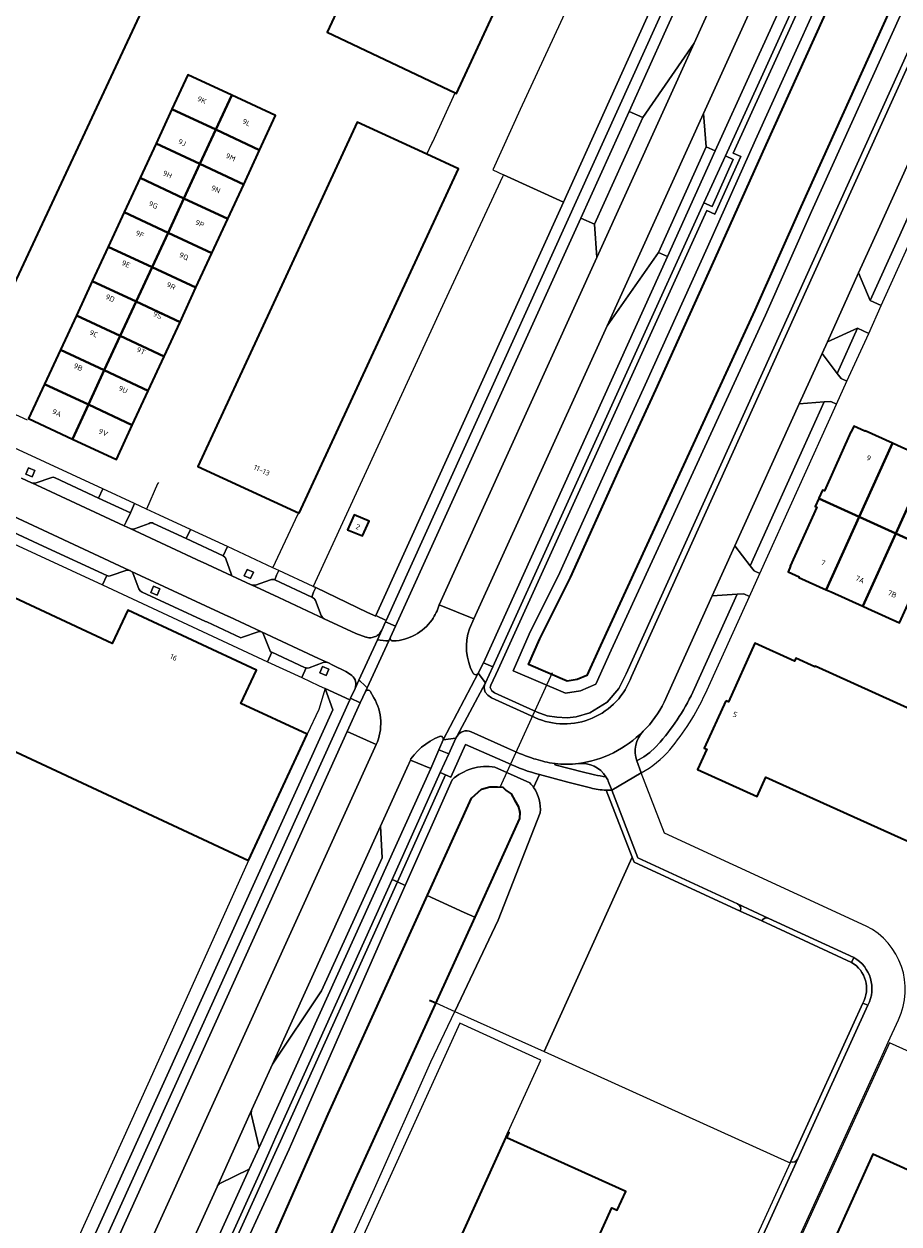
# Model space of a CAD drawing. Extents: x 151587 to 155483, y 462503 to 464608.
# Tile 90 of 236: x 152438 to 152588, y 464050 to 464256. Entities that reach past the tile are written whole.
import ezdxf
from ezdxf.enums import TextEntityAlignment as Align

# ---------------------------------------------------------------- set-up
doc = ezdxf.new("R2010")
doc.units = 0
doc.header["$LTSCALE"] = 0.5
for name, color, linetype, lineweight in [('B-RO-GK-BESCHOEIING-G', 251, 'GK-BESCHOEIING', 35), ('B-RO-GR-GROENVOORZIENING-GV', 251, 'CONTINUOUS', 18), ('B-RO-GR-HAAG-GV', 251, 'CONTINUOUS', 13), ('B-RO-IE-TERREINAFSCHEIDING_KUNSTMATIG_HEKWERK-G', 251, 'IE-TERREINAFSCHEIDING-KUNSTMATIG', 18), ('B-RO-KW-KUNSTWERK_DUIKER-G', 251, 'CONTINUOUS', 18), ('B-RO-OG-BEBOUWING-GV', 6, 'CONTINUOUS', 35), ('B-RO-OG-BEBOUWING-T18', 1, 'CONTINUOUS', 18), ('B-RO-OG-TERREIN_CULTUURSCHEIDING-GV', 251, 'CONTINUOUS', 18), ('B-RO-OG-WATER-GV', 251, 'CONTINUOUS', 18), ('B-RO-OG-WATER_SLOOT-GV', 251, 'CONTINUOUS', 18), ('B-RO-VH-VERHARDING_ASFALT-GV', 251, 'CONTINUOUS', 18), ('B-RO-VH-VERHARDING_BETONSTRAATSTEEN-GV', 251, 'CONTINUOUS', 18), ('B-RO-VH-VERHARDING_TEGEL-GV', 251, 'CONTINUOUS', 18)]:
    doc.layers.add(name, color=color, linetype=linetype, lineweight=lineweight)
doc.styles.add('NLCS-ISO-M200-T18', font='NLCS-ISO.ttf', dxfattribs={"height": 0.36})
doc.linetypes.add('GK-BESCHOEIING', pattern='A,30,-5,[1,NLCS.SHX,S=1,R=0,X=0,Y=0],-5', length=40)
doc.linetypes.add('IE-TERREINAFSCHEIDING-KUNSTMATIG', pattern='A,4,[82,NLCS.SHX,S=0.75,R=90,X=0,Y=0],4,-2', length=10)

msp = doc.modelspace()

# ---------------------------------------------------------------- linework, layer by layer
at = {"layer": 'B-RO-GK-BESCHOEIING-G', "flags": 128}
for points in [[(152604.637, 464297.611), (152602.128, 464292.693), (152589.736, 464266.045), (152570.903, 464224.414), (152563.007, 464206.656), (152536.534, 464149.143), (152534.211, 464144.021), (152532.532, 464143.299), (152530.8, 464143.022), (152524.202, 464145.866), (152526.102, 464150.27), (152531.376, 464160.815), (152539.804, 464179.437), (152546.023, 464193.024), (152556.72, 464216.682), (152564.941, 464235.066), (152581.694, 464272.097), (152592.15, 464294.867), (152589.979, 464299.675)], [(152489.815, 464068.736), (152514.384, 464122.968), (152516.103, 464124.461), (152517.562, 464124.896), (152518.857, 464124.867), (152519.767, 464124.811), (152520.326, 464124.277), (152521.236, 464123.677), (152521.855, 464122.549), (152522.402, 464121.599), (152522.669, 464120.53), (152522.632, 464119.429), (152514.964, 464102.497), (152494.196, 464056.999)], [(152507.187, 464088.308), (152508.268, 464087.828)], [(152470.422, 464003.53), (152469.741, 464002), (152468.472, 464001.349), (152467.027, 464001.073), (152465.623, 464001.286), (152464.334, 464001.93), (152463.299, 464002.983), (152462.666, 464004.26), (152462.43, 464005.675), (152462.664, 464007.109), (152469.882, 464024.443), (152479.234, 464044.671), (152489.815, 464068.736)], [(152494.196, 464056.999), (152471.3, 464005.505)]]:
    msp.add_lwpolyline(points, dxfattribs=at)
at = {"layer": 'B-RO-GR-GROENVOORZIENING-GV', "flags": 128}
for points in [[(152587.567, 464218.93), (152595.366, 464236.18), (152590.466, 464234.375), (152584.167, 464220.469), (152580.815, 464213.068), (152582.777, 464208.335)], [(152580.624, 464203.574), (152575.456, 464201.236), (152574.565, 464199.27), (152577.125, 464195.834)], [(152559.601, 464166.232), (152562.198, 464162.82), (152574.909, 464190.933), (152570.637, 464190.597)], [(152438.415, 464179.652), (152437.928, 464178.555), (152439.025, 464178.068), (152439.512, 464179.165)], [(152475.895, 464162.202), (152475.408, 464161.105), (152476.505, 464160.618), (152476.992, 464161.715)], [(152459.868, 464159.343), (152459.38, 464158.247), (152460.477, 464157.759), (152460.964, 464158.856)], [(152488.855, 464145.562), (152488.368, 464144.465), (152489.465, 464143.978), (152489.952, 464145.075)]]:
    msp.add_lwpolyline(points, close=True, dxfattribs=at)
at = {"layer": 'B-RO-GR-HAAG-GV', "flags": 128}
for points in [[(152587.567, 464218.93), (152595.366, 464236.18), (152590.466, 464234.375), (152584.167, 464220.469), (152580.815, 464213.068), (152582.777, 464208.335)], [(152577.125, 464195.834), (152580.624, 464203.574), (152575.456, 464201.236), (152574.565, 464199.27)], [(152574.909, 464190.933), (152570.637, 464190.597), (152559.601, 464166.232), (152562.198, 464162.82)]]:
    msp.add_lwpolyline(points, close=True, dxfattribs=at)
at = {"layer": 'B-RO-IE-TERREINAFSCHEIDING_KUNSTMATIG_HEKWERK-G', "flags": 128}
for points in [[(152507.754, 464235.592), (152511.63, 464243.964)], [(152506.755, 464233.434), (152507.604, 464235.267)], [(152507.604, 464235.267), (152507.754, 464235.592)], [(152435.18, 464207.724), (152427.881, 464192.558), (152438.198, 464187.874)], [(152460.705, 464177.111), (152460.537, 464176.871), (152458.633, 464172.556)], [(152480.338, 464162.482), (152484.688, 464171.744), (152484.817, 464171.836)], [(152508.268, 464087.828), (152511.559, 464086.365)], [(152511.559, 464086.365), (152526.851, 464079.446)], [(152526.851, 464079.446), (152568.661, 464060.529)], [(152586.115, 464080.969), (152557.973, 464019.407), (152557.081, 464017.327), (152556.883, 464016.2), (152556.938, 464015.057), (152557.235, 464013.957), (152557.767, 464012.955), (152558.553, 464012.098), (152559.512, 464011.496), (152579.842, 464002.241), (152580.449, 464002.493), (152582.143, 464006.156), (152582.359, 464006.061)], [(152622.501, 464064.529), (152586.115, 464080.969)]]:
    msp.add_lwpolyline(points, dxfattribs=at)
at = {"layer": 'B-RO-KW-KUNSTWERK_DUIKER-G', "flags": 128}
msp.add_lwpolyline([(152519.322, 464124.838), (152528.303, 464144.49)], dxfattribs=at)
at = {"layer": 'B-RO-OG-BEBOUWING-GV', "flags": 128}
for points in [[(152511.63, 464243.964), (152511.81, 464243.879), (152532.763, 464289.041), (152536.663, 464297.448), (152530.723, 464300.269), (152534.805, 464309.371), (152517.078, 464317.626), (152512.414, 464307.937), (152521.657, 464303.488), (152520.504, 464301.046), (152519.108, 464298.09), (152519.77, 464297.777), (152519.413, 464297.021), (152517.113, 464292.152), (152512.695, 464294.357), (152505.066, 464277.88), (152501.36, 464279.633), (152489.623, 464254.377)], [(152457.861, 464257.963), (152431.997, 464270.053), (152408.485, 464219.758), (152434.348, 464207.667)], [(152470.535, 464237.666), (152473.274, 464243.583), (152465.753, 464247.092), (152463.014, 464241.176)], [(152470.535, 464237.666), (152478.059, 464234.156), (152480.796, 464240.073), (152473.274, 464243.583)], [(152463.014, 464241.176), (152460.284, 464235.277), (152467.805, 464231.767), (152470.535, 464237.666)], [(152484.817, 464171.836), (152512.173, 464230.926), (152506.755, 464233.434), (152494.819, 464238.96), (152479.732, 464206.372), (152467.463, 464179.87)], [(152478.059, 464234.156), (152470.535, 464237.666), (152467.805, 464231.767), (152475.33, 464228.255)], [(152465.07, 464225.86), (152467.805, 464231.767), (152460.284, 464235.277), (152457.549, 464229.369)], [(152467.805, 464231.767), (152465.07, 464225.86), (152472.597, 464222.348), (152475.33, 464228.255)], [(152465.07, 464225.86), (152457.549, 464229.369), (152454.822, 464223.479), (152462.343, 464219.97)], [(152469.872, 464216.457), (152472.597, 464222.348), (152465.07, 464225.86), (152462.343, 464219.97)], [(152462.343, 464219.97), (152454.822, 464223.479), (152452.087, 464217.572), (152459.609, 464214.062)], [(152469.872, 464216.457), (152462.343, 464219.97), (152459.609, 464214.062), (152467.139, 464210.548)], [(152449.357, 464211.674), (152456.878, 464208.164), (152459.609, 464214.062), (152452.087, 464217.572)], [(152459.609, 464214.062), (152456.878, 464208.164), (152464.41, 464204.649), (152467.139, 464210.548)], [(152456.878, 464208.164), (152449.357, 464211.674), (152446.626, 464205.774), (152454.147, 464202.265)], [(152461.681, 464198.749), (152464.41, 464204.649), (152456.878, 464208.164), (152454.147, 464202.265)], [(152443.895, 464199.876), (152451.417, 464196.367), (152454.147, 464202.265), (152446.626, 464205.774)], [(152451.417, 464196.367), (152458.953, 464192.85), (152461.681, 464198.749), (152454.147, 464202.265)], [(152451.417, 464196.367), (152443.895, 464199.876), (152441.165, 464193.978), (152448.686, 464190.468)], [(152451.417, 464196.367), (152448.686, 464190.468), (152456.223, 464186.95), (152458.953, 464192.85)], [(152441.165, 464193.978), (152438.43, 464188.07), (152445.958, 464184.575), (152448.686, 464190.468)], [(152445.958, 464184.575), (152453.504, 464181.071), (152456.223, 464186.95), (152448.686, 464190.468)], [(152573.966, 464174.338), (152580.896, 464171.204), (152586.619, 464183.86), (152581.928, 464185.98), (152581.895, 464185.907), (152580, 464186.764), (152579.555, 464185.78), (152579.5, 464185.805), (152574.928, 464175.69), (152574.636, 464175.822), (152574.001, 464174.417)], [(152592.904, 464181.019), (152587.454, 464183.482), (152586.619, 464183.86), (152580.896, 464171.204), (152587.18, 464168.362)], [(152592.904, 464181.019), (152587.18, 464168.362), (152593.466, 464165.52), (152599.189, 464178.177), (152593.739, 464180.641)], [(152580.896, 464171.204), (152573.966, 464174.338), (152573.368, 464173.015), (152573.659, 464172.884), (152569.087, 464162.769), (152569.142, 464162.744), (152568.697, 464161.76), (152570.592, 464160.903), (152570.559, 464160.831), (152575.247, 464158.712)], [(152493.15, 464169.01), (152495.7, 464167.95), (152496.83, 464170.49), (152494.26, 464171.55)], [(152581.531, 464155.871), (152587.18, 464168.362), (152580.896, 464171.204), (152575.247, 464158.712), (152576.083, 464158.334)], [(152581.531, 464155.871), (152582.367, 464155.493), (152587.819, 464153.029), (152593.466, 464165.52), (152587.18, 464168.362)], [(152486.226, 464133.908), (152474.839, 464139.207), (152477.496, 464144.919), (152455.436, 464155.181), (152452.782, 464149.51), (152435.984, 464157.327), (152425.916, 464135.691), (152476.146, 464112.248)], [(152558.011, 464139.669), (152554.333, 464131.552), (152554.782, 464131.349), (152553.199, 464127.852), (152563.395, 464123.234), (152564.909, 464126.576), (152592.158, 464114.233), (152600.731, 464133.159), (152573.33, 464145.571), (152573.292, 464145.486), (152570.024, 464146.967), (152569.795, 464146.462), (152563.022, 464149.531), (152558.462, 464139.465)], [(152582.56, 464006.933), (152603.288, 464052.829), (152583.274, 464061.868), (152562.546, 464015.971)]]:
    msp.add_lwpolyline(points, close=True, dxfattribs=at)
msp.add_lwpolyline([(152521.963, 464016.14), (152538.471, 464052.639), (152539.393, 464052.222), (152540.854, 464055.458), (152520.469, 464064.663), (152520.89, 464065.595), (152520.696, 464065.683), (152520.274, 464064.751), (152496.747, 464012.8)], dxfattribs=at)
at = {"layer": 'B-RO-OG-TERREIN_CULTUURSCHEIDING-GV', "flags": 128}
for points in [[(152544.249, 464256.31), (152560.418, 464291.994), (152563.016, 464296.743), (152550.943, 464302.386), (152547.41, 464294.679), (152535.497, 464268.693), (152522.744, 464241.136), (152518.089, 464230.737), (152519.875, 464229.906), (152530.17, 464225.238)], [(152519.875, 464229.906), (152519.707, 464229.544), (152509.766, 464208.174), (152487.266, 464159.267), (152487.686, 464159.073), (152496.537, 464154.826), (152497.969, 464154.171), (152498.017, 464154.278), (152530.17, 464225.238)], [(152493.15, 464169.01), (152494.26, 464171.55), (152496.83, 464170.49), (152495.7, 464167.95)], [(152439.94, 464032.161), (152442.053, 464030.971), (152442.128, 464031.137), (152490.62, 464138.129), (152489.287, 464141.788), (152488.191, 464138.162), (152486.226, 464133.908), (152476.146, 464112.248), (152466.449, 464090.656), (152458.876, 464073.851), (152446.764, 464047.124)], [(152500.788, 464109.015), (152501.695, 464108.594), (152509.962, 464126.931), (152509.047, 464127.335)], [(152501.695, 464108.594), (152500.788, 464109.015), (152480.86, 464064.811), (152479.642, 464062.11), (152477.953, 464058.382), (152460.424, 464019.738), (152458.421, 464015.281), (152456.184, 464010.022), (152455.6, 464008.649), (152456.536, 464008.296), (152459.337, 464014.88), (152461.335, 464019.326), (152478.449, 464057.055), (152480.948, 464062.573), (152481.632, 464064.09)], [(152501.695, 464108.594), (152481.632, 464064.09), (152480.948, 464062.573), (152478.449, 464057.055), (152461.335, 464019.326), (152459.337, 464014.88), (152456.536, 464008.296), (152458.21, 464007.665), (152471.082, 464036.505), (152483.113, 464062.707), (152483.54, 464063.636), (152500.675, 464102.705), (152503.017, 464107.98)]]:
    msp.add_lwpolyline(points, close=True, dxfattribs=at)
for points in [[(152588.02, 464299.153), (152564.356, 464247.186), (152557.964, 464233.148), (152559.298, 464232.531), (152555.667, 464224.466), (152554.285, 464225.095), (152518.087, 464145.458), (152516.804, 464142.743)], [(152603.968, 464283.479), (152540.943, 464144.259), (152539.701, 464141.765), (152537.684, 464139.4), (152534.713, 464137.595), (152532.35, 464136.918), (152530.835, 464136.704), (152529.03, 464136.823), (152527.369, 464137.076), (152525.669, 464137.691), (152518.355, 464141.011), (152517.914, 464141.358), (152517.607, 464141.914), (152517.642, 464142.136), (152517.724, 464142.349), (152518.994, 464145.037), (152554.781, 464223.77), (152556.167, 464223.14), (152560.616, 464233.023), (152559.286, 464233.638), (152588.53, 464297.86)], [(152588.53, 464297.86), (152559.286, 464233.638), (152560.616, 464233.023), (152556.167, 464223.14), (152554.781, 464223.77), (152518.994, 464145.037), (152517.724, 464142.349), (152517.642, 464142.136), (152517.607, 464141.914), (152517.914, 464141.358), (152518.355, 464141.011), (152525.669, 464137.691), (152527.369, 464137.076), (152529.03, 464136.823), (152530.835, 464136.704), (152532.35, 464136.918), (152534.713, 464137.595), (152537.684, 464139.4), (152539.701, 464141.765), (152540.943, 464144.259), (152603.968, 464283.479)], [(152567.236, 464296.683), (152566.272, 464294.916), (152564.04, 464290.591), (152547.759, 464254.717), (152541.44, 464240.792), (152543.809, 464239.749), (152552.594, 464252.523), (152568.207, 464287.067)], [(152582.005, 464295.644), (152579.767, 464296.716), (152558.501, 464249.843), (152554.224, 464240.417), (152554.643, 464234.702), (152556.174, 464234.009)], [(152591.552, 464265.206), (152572.728, 464223.596), (152564.829, 464205.832), (152538.353, 464148.312), (152535.713, 464142.49), (152533.094, 464141.363), (152530.542, 464140.955), (152521.573, 464144.821), (152524.288, 464151.114), (152529.57, 464161.675), (152537.984, 464180.266), (152544.203, 464193.852), (152554.896, 464217.502), (152563.117, 464235.886), (152579.874, 464272.926), (152589.952, 464294.874)], [(152556.174, 464234.009), (152562.561, 464248.001), (152583.087, 464292.963)], [(152541.846, 464143.83), (152577.838, 464223.335), (152604.861, 464283.027)], [(152533.132, 464222.466), (152501.344, 464152.447), (152500.5, 464150.555), (152500.485, 464150.518), (152500.473, 464150.481), (152500.465, 464150.442), (152500.46, 464150.403), (152500.459, 464150.364), (152500.461, 464150.324), (152500.466, 464150.285), (152500.475, 464150.247), (152500.487, 464150.209), (152500.502, 464150.173), (152500.521, 464150.138), (152500.542, 464150.105), (152500.566, 464150.074), (152500.593, 464150.045), (152500.623, 464150.018), (152500.654, 464149.995), (152500.687, 464149.974), (152500.723, 464149.956), (152500.759, 464149.941), (152500.797, 464149.929), (152500.835, 464149.921), (152500.992, 464149.922)], [(152508.85, 464156.118), (152535.921, 464215.695), (152535.5, 464221.424), (152533.132, 464222.466)], [(152548.027, 464215.89), (152546.47, 464216.603), (152537.656, 464203.981), (152514.824, 464153.689), (152514.068, 464152.023)], [(152515.574, 464144.384), (152516.444, 464146.169), (152548.027, 464215.89)], [(152559.993, 464157.941), (152555.713, 464157.648), (152547.465, 464139.438)], [(152552.671, 464141.747), (152559.993, 464157.941)], [(152516.756, 464141.158), (152517.224, 464140.628), (152517.831, 464140.15), (152525.292, 464136.764)], [(152498.066, 464132.148), (152493.096, 464134.4), (152445.679, 464029.547), (152451.302, 464030.5)], [(152452.187, 464031.079), (152452.376, 464031.501), (152497.838, 464131.641), (152498.066, 464132.148)], [(152520.698, 464128.977), (152513.386, 464132.148), (152510.868, 464126.53), (152509.962, 464126.931), (152501.695, 464108.594), (152503.017, 464107.98), (152511.06, 464126.098)], [(152542.755, 464129.333), (152543.966, 464130.031), (152544.984, 464130.791), (152545.927, 464131.643), (152546.786, 464132.579)], [(152507.435, 464128.01), (152503.911, 464129.486), (152503.814, 464129.221), (152503.701, 464128.962), (152503.576, 464128.708), (152498.769, 464118.164), (152499.087, 464112.729), (152488.698, 464089.889), (152480.241, 464077.276), (152476.734, 464069.532)], [(152528.735, 464128.869), (152528.721, 464128.674), (152533.613, 464127.4)], [(152476.635, 464068.766), (152477.973, 464062.974), (152507.435, 464128.01)], [(152518.428, 464128.241), (152524.394, 464125.551)], [(152534.82, 464124.701), (152530.942, 464125.682), (152526.066, 464126.99), (152525.054, 464124.779)], [(152525.054, 464124.779), (152526.066, 464126.99)], [(152526.173, 464120.43), (152518.993, 464102.006), (152511.559, 464086.365), (152526.851, 464079.446), (152541.981, 464112.812), (152537.498, 464124.309)], [(152564.194, 464101.875), (152560.518, 464103.578), (152542.309, 464111.971), (152541.981, 464112.812), (152526.851, 464079.446), (152568.661, 464060.529), (152569.042, 464060.353), (152569.135, 464060.535), (152581.56, 464087.776)], [(152579.607, 464094.768), (152564.194, 464101.875)], [(152465.982, 464036.631), (152476.272, 464059.282), (152471.257, 464056.846)], [(152470.749, 464056.276), (152464.601, 464042.713)]]:
    msp.add_lwpolyline(points, dxfattribs=at)
at = {"layer": 'B-RO-OG-TERREIN_CULTUURSCHEIDING-GV'}
for points in [[(152507.632, 464153.564, 0.0831436), (152508.85, 464156.118)], [(152500.992, 464149.922, 0.2330647), (152507.632, 464153.564)], [(152514.068, 464152.023, 0.2115343), (152514.675, 464144.379)], [(152514.675, 464144.379, 0.5506134), (152515.574, 464144.384)], [(152525.292, 464136.764, 0.4380927), (152541.846, 464143.83)], [(152516.804, 464142.743, 0.2246099), (152516.756, 464141.158)], [(152546.786, 464132.579, 0.0683665), (152552.671, 464141.747)], [(152547.465, 464139.438, -0.0882934), (152543.839, 464134.419)], [(152543.839, 464134.419, 0.2812128), (152542.755, 464129.333)], [(152526.066, 464126.99, -0.0532323), (152520.698, 464128.977)], [(152532.744, 464128.888, -0.06211), (152528.735, 464128.869)], [(152537.473, 464126.61, 0.2824656), (152532.744, 464128.888)], [(152511.06, 464126.098, -0.2304405), (152518.428, 464128.241)], [(152533.613, 464127.4, 0.0368353), (152537.473, 464126.61)], [(152524.394, 464125.551, -0.0420792), (152525.054, 464124.779)], [(152525.054, 464124.779, -0.1886546), (152526.173, 464120.43)], [(152537.498, 464124.309, -0.045564), (152534.82, 464124.701)], [(152581.56, 464087.776, 0.3977111), (152579.607, 464094.768)], [(152476.734, 464069.532, 0.1056664), (152476.635, 464068.766)], [(152471.257, 464056.846, 0.1298674), (152470.749, 464056.276)]]:
    msp.add_lwpolyline(points, format="xyb", dxfattribs=at)
at = {"layer": 'B-RO-OG-WATER-GV', "flags": 128}
for points in [[(152604.637, 464297.611), (152589.979, 464299.675), (152592.15, 464294.867), (152581.694, 464272.097), (152564.941, 464235.066), (152556.72, 464216.682), (152546.023, 464193.024), (152539.804, 464179.437), (152531.376, 464160.815), (152526.102, 464150.27), (152524.202, 464145.866), (152530.8, 464143.022), (152532.532, 464143.299), (152534.211, 464144.021), (152536.534, 464149.143), (152563.007, 464206.656), (152570.903, 464224.414), (152589.736, 464266.045), (152602.128, 464292.693)], [(152520.696, 464065.683), (152526.273, 464078.001), (152512.398, 464084.317), (152475.634, 464003.375), (152473.522, 463998.726), (152473.277, 463998.185), (152469.188, 463989.183), (152484.218, 463969.361), (152494.667, 463955.579), (152516.745, 463967.386), (152538.538, 463978.646), (152539.731, 463982.111), (152543.417, 463980.812), (152560.332, 463988.824), (152571.066, 463993.588), (152570.849, 463994.779), (152569.331, 463996.511), (152554.911, 464002.466), (152548.839, 463989.04), (152503.408, 464009.504), (152496.636, 464012.554), (152496.747, 464012.8), (152520.274, 464064.751)]]:
    msp.add_lwpolyline(points, close=True, dxfattribs=at)
for points in [[(152521.852, 464122.554), (152521.236, 464123.677), (152520.326, 464124.277), (152519.767, 464124.811), (152518.857, 464124.867), (152517.562, 464124.896), (152516.103, 464124.461), (152514.384, 464122.968), (152506.807, 464106.242)], [(152506.807, 464106.242), (152513.142, 464103.322), (152514.964, 464102.497), (152522.632, 464119.429)], [(152469.749, 464002.017), (152470.179, 464002.984), (152470.422, 464003.53), (152471.3, 464005.505), (152494.196, 464056.999), (152508.268, 464087.828), (152514.964, 464102.497), (152513.142, 464103.322), (152506.807, 464106.242), (152489.815, 464068.736)], [(152489.815, 464068.736), (152479.234, 464044.671), (152469.882, 464024.443), (152462.664, 464007.109)]]:
    msp.add_lwpolyline(points, dxfattribs=at)
at = {"layer": 'B-RO-OG-WATER-GV'}
msp.add_lwpolyline([(152522.632, 464119.429, 0.211672), (152521.852, 464122.554)], format="xyb", dxfattribs=at)
at = {"layer": 'B-RO-OG-WATER_SLOOT-GV', "flags": 128}
for points in [[(152589.952, 464294.874), (152579.874, 464272.926), (152563.117, 464235.886), (152554.896, 464217.502), (152544.203, 464193.852), (152537.984, 464180.266), (152529.57, 464161.675), (152524.288, 464151.114), (152521.573, 464144.821), (152530.542, 464140.955), (152533.094, 464141.363), (152535.713, 464142.49), (152538.353, 464148.312), (152564.829, 464205.832), (152572.728, 464223.596), (152591.552, 464265.206)], [(152589.736, 464266.045), (152570.903, 464224.414), (152563.007, 464206.656), (152536.534, 464149.143), (152534.211, 464144.021), (152532.532, 464143.299), (152530.8, 464143.022), (152524.202, 464145.866), (152526.102, 464150.27), (152531.376, 464160.815), (152539.804, 464179.437), (152546.023, 464193.024), (152556.72, 464216.682), (152564.941, 464235.066), (152581.694, 464272.097), (152592.15, 464294.867)], [(152524.394, 464125.551), (152518.428, 464128.241)], [(152511.06, 464126.098), (152503.017, 464107.98), (152500.675, 464102.705), (152483.54, 464063.636), (152483.113, 464062.707), (152471.082, 464036.505), (152458.21, 464007.665)], [(152462.664, 464007.109), (152469.882, 464024.443), (152479.234, 464044.671), (152489.815, 464068.736), (152506.807, 464106.242), (152514.384, 464122.968), (152516.103, 464124.461), (152517.562, 464124.896), (152518.857, 464124.867), (152519.767, 464124.811), (152520.326, 464124.277), (152521.236, 464123.677), (152521.852, 464122.554)], [(152522.632, 464119.429), (152514.964, 464102.497), (152508.268, 464087.828), (152494.196, 464056.999), (152471.3, 464005.505), (152470.422, 464003.53), (152470.179, 464002.984), (152469.749, 464002.017)], [(152472.254, 464000.518), (152473.966, 464004.194), (152478.344, 464013.594), (152490.603, 464040.208), (152497.745, 464055.94), (152507.433, 464077.683), (152511.559, 464086.365), (152518.993, 464102.006), (152526.173, 464120.43)]]:
    msp.add_lwpolyline(points, dxfattribs=at)
at = {"layer": 'B-RO-OG-WATER_SLOOT-GV'}
for points in [[(152518.428, 464128.241, 0.2304405), (152511.06, 464126.098)], [(152525.054, 464124.779, 0.0420792), (152524.394, 464125.551)], [(152526.173, 464120.43, 0.1886546), (152525.054, 464124.779)], [(152521.852, 464122.554, -0.211672), (152522.632, 464119.429)]]:
    msp.add_lwpolyline(points, format="xyb", dxfattribs=at)
at = {"layer": 'B-RO-VH-VERHARDING_ASFALT-GV', "flags": 128}
for points in [[(152568.207, 464287.067), (152552.594, 464252.523), (152535.921, 464215.695), (152508.85, 464156.118), (152514.824, 464153.689), (152537.656, 464203.981), (152554.224, 464240.417), (152558.501, 464249.843), (152579.767, 464296.716), (152580.497, 464298.342), (152615.718, 464376.221)], [(152604.861, 464283.027), (152577.838, 464223.335), (152541.846, 464143.83)], [(152584.167, 464220.469), (152590.466, 464234.375), (152595.473, 464245.43), (152597.139, 464249.108), (152597.205, 464249.254), (152603.272, 464262.693), (152611.255, 464280.225)], [(152547.465, 464139.438), (152555.713, 464157.648), (152559.601, 464166.232), (152570.637, 464190.597), (152574.565, 464199.27), (152575.456, 464201.236), (152580.815, 464213.068), (152584.167, 464220.469)], [(152421.113, 464178.131), (152421.135, 464178.115), (152433.028, 464172.584), (152455.755, 464162.014)], [(152494.431, 464141.788), (152495.071, 464143.183), (152498.259, 464150.134), (152499.001, 464151.751), (152498.909, 464151.579), (152498.803, 464151.416), (152498.682, 464151.263), (152498.55, 464151.121), (152498.405, 464150.99), (152498.249, 464150.873), (152498.085, 464150.769), (152497.911, 464150.68), (152497.731, 464150.606), (152497.545, 464150.548), (152497.355, 464150.507), (152497.162, 464150.481), (152496.967, 464150.473), (152496.773, 464150.481), (152496.579, 464150.507), (152496.389, 464150.548), (152496.271, 464150.583), (152494.553, 464151.189), (152489.139, 464153.725), (152481.33, 464157.378), (152476.646, 464159.55), (152476.59, 464159.575), (152473.268, 464161.119), (152468.255, 464163.45), (152468.106, 464163.518), (152468.09, 464163.525), (152455.878, 464169.2), (152455.848, 464169.214), (152454.844, 464169.679), (152438.993, 464177.046), (152438.91, 464177.08), (152437.215, 464177.845)], [(152456.054, 464161.862), (152472.716, 464154.142)], [(152514.068, 464152.023), (152514.824, 464153.689), (152508.85, 464156.118)], [(152472.872, 464154.072), (152472.904, 464154.052), (152478.243, 464151.527), (152478.398, 464151.49), (152488.161, 464146.938), (152489.7, 464146.239), (152489.75, 464146.22), (152489.764, 464146.213), (152490.606, 464145.773), (152492.857, 464144.659), (152493.289, 464144.371), (152493.904, 464143.997)], [(152501.344, 464152.447), (152499.675, 464153.193), (152499.001, 464151.751), (152498.259, 464150.134)], [(152500.212, 464149.934), (152500.5, 464150.555), (152501.344, 464152.447)], [(152498.259, 464150.134), (152495.071, 464143.183), (152495.247, 464143.052), (152496.125, 464142.261), (152496.478, 464141.877)], [(152500.992, 464149.922), (152500.835, 464149.921), (152500.797, 464149.929), (152500.759, 464149.941), (152500.723, 464149.956), (152500.687, 464149.974), (152500.654, 464149.995), (152500.623, 464150.018), (152500.593, 464150.045), (152500.566, 464150.074), (152500.542, 464150.105), (152500.521, 464150.138), (152500.502, 464150.173), (152500.487, 464150.209), (152500.475, 464150.247), (152500.466, 464150.285), (152500.461, 464150.324), (152500.459, 464150.364), (152500.46, 464150.403), (152500.465, 464150.442), (152500.473, 464150.481), (152500.485, 464150.518), (152500.5, 464150.555), (152500.212, 464149.934), (152496.478, 464141.877), (152496.2, 464141.276)], [(152496.478, 464141.877), (152500.212, 464149.934)], [(152509.543, 464132.927), (152515.574, 464144.384)], [(152497.017, 464141.28), (152497.658, 464140.185)], [(152516.804, 464142.743), (152511.887, 464133.499)], [(152525.292, 464136.764), (152517.831, 464140.15), (152517.224, 464140.628), (152516.756, 464141.158)], [(152450.9, 464012.405), (152451.073, 464012.817), (152457.193, 464026.387), (152457.251, 464026.516), (152461.98, 464036.972), (152464.601, 464042.713), (152470.749, 464056.276), (152476.734, 464069.532), (152480.241, 464077.276), (152498.769, 464118.164), (152503.576, 464128.708), (152503.701, 464128.962), (152503.814, 464129.221), (152503.911, 464129.486), (152503.994, 464129.671), (152504.554, 464130.388), (152505.169, 464131.057), (152505.837, 464131.674), (152506.553, 464132.234), (152507.313, 464132.735), (152508.11, 464133.172), (152508.94, 464133.543), (152508.966, 464133.553)], [(152514.34, 464134.355), (152520.603, 464131.532)], [(152498.066, 464132.148), (152497.838, 464131.641), (152452.376, 464031.501), (152452.187, 464031.079), (152446.245, 464017.802), (152446.127, 464017.539), (152445.01, 464015.063), (152444.895, 464014.808), (152444.891, 464014.8), (152441.411, 464007.277)], [(152527.779, 464129.035), (152528.735, 464128.869)]]:
    msp.add_lwpolyline(points, dxfattribs=at)
for points in [[(152535.5, 464221.424), (152535.921, 464215.695), (152552.594, 464252.523), (152543.809, 464239.749)], [(152554.643, 464234.702), (152554.224, 464240.417), (152537.656, 464203.981), (152546.47, 464216.603)], [(152516.444, 464146.169), (152515.574, 464144.384), (152516.804, 464142.743), (152518.087, 464145.458)], [(152493.674, 464140.126), (152495.311, 464139.314), (152496.2, 464141.276), (152496.478, 464141.877), (152496.125, 464142.261), (152495.247, 464143.052), (152495.071, 464143.183), (152494.431, 464141.788)], [(152515.574, 464144.384), (152509.543, 464132.927), (152511.736, 464133.233), (152511.887, 464133.499), (152516.804, 464142.743)], [(152508.795, 464131.256), (152510.503, 464130.532), (152511.736, 464133.233), (152509.543, 464132.927)], [(152498.769, 464118.164), (152480.241, 464077.276), (152488.698, 464089.889), (152499.087, 464112.729)]]:
    msp.add_lwpolyline(points, close=True, dxfattribs=at)
at = {"layer": 'B-RO-VH-VERHARDING_ASFALT-GV'}
for points in [[(152455.755, 464162.014, -0.1467925), (152455.918, 464161.938)], [(152455.918, 464161.938, -0.0461443), (152456.054, 464161.862)], [(152508.85, 464156.118, -0.0831436), (152507.632, 464153.564)], [(152472.716, 464154.142, -0.1520069), (152472.872, 464154.072)], [(152507.632, 464153.564, -0.2330647), (152500.992, 464149.922)], [(152514.675, 464144.379, -0.2115343), (152514.068, 464152.023)], [(152498.259, 464150.134, 0.0312217), (152500.212, 464149.934)], [(152500.212, 464149.934, -0.0312217), (152498.259, 464150.134)], [(152493.904, 464143.997, -0.3145397), (152494.431, 464141.788)], [(152515.574, 464144.384, -0.5506134), (152514.675, 464144.379)], [(152541.846, 464143.83, -0.4380927), (152525.292, 464136.764)], [(152496.2, 464141.276, -0.471684), (152496.925, 464141.391)], [(152496.925, 464141.391, -0.0737073), (152497.017, 464141.28)], [(152516.756, 464141.158, -0.2246099), (152516.804, 464142.743)], [(152497.658, 464140.185, -0.2396368), (152498.066, 464132.148)], [(152543.839, 464134.419, 0.0882934), (152547.465, 464139.438)], [(152508.966, 464133.553, -0.6143282), (152509.543, 464132.927)], [(152511.887, 464133.499, -0.3816209), (152514.34, 464134.355)], [(152532.744, 464128.888, 0.1643158), (152543.839, 464134.419)], [(152520.603, 464131.532, 0.0274927), (152524.705, 464129.839)], [(152524.705, 464129.839, 0.0253422), (152527.779, 464129.035)], [(152528.735, 464128.869, 0.06211), (152532.744, 464128.888)]]:
    msp.add_lwpolyline(points, format="xyb", dxfattribs=at)
at = {"layer": 'B-RO-VH-VERHARDING_BETONSTRAATSTEEN-GV', "flags": 128}
for points in [[(152584.698, 464207.464), (152582.777, 464208.335), (152580.815, 464213.068), (152575.456, 464201.236), (152580.624, 464203.574), (152582.54, 464202.705)], [(152578.81, 464194.479), (152577.792, 464194.94), (152577.125, 464195.834), (152574.565, 464199.27), (152570.637, 464190.597), (152574.909, 464190.933), (152576.02, 464191.021), (152577.034, 464190.563)], [(152451.168, 464176.023), (152450.439, 464174.447), (152453.93, 464172.832), (152455.884, 464171.928), (152456.61, 464173.496)], [(152451.83, 464161.14), (152440.93, 464166.2), (152434.9, 464169), (152434.396, 464167.287), (152451.08, 464159.531)], [(152472.538, 464166.102), (152466.187, 464169.049), (152465.472, 464167.48), (152471.819, 464164.525)], [(152559.993, 464157.941), (152561.1, 464158.017), (152562.074, 464157.577), (152563.85, 464161.493), (152562.872, 464161.935), (152562.198, 464162.82), (152559.601, 464166.232), (152555.713, 464157.648)], [(152487.686, 464159.073), (152487.266, 464159.267), (152481.335, 464162.02), (152480.97, 464161.218), (152480.662, 464160.407), (152480.68, 464160.4), (152487.001, 464157.445), (152487.325, 464158.294)], [(152459.868, 464159.343), (152460.964, 464158.856), (152460.477, 464157.759), (152459.38, 464158.247)], [(152479.429, 464146.352), (152485.287, 464143.628), (152486.048, 464145.282), (152486.037, 464145.283), (152485.77, 464145.37), (152480.181, 464147.972)]]:
    msp.add_lwpolyline(points, close=True, dxfattribs=at)
at = {"layer": 'B-RO-VH-VERHARDING_BETONSTRAATSTEEN-GV'}
for points in [[(152439.7, 464177.03, -0.166913), (152438.993, 464177.046)], [(152443, 464177.9, 0.2052486), (152442.24, 464177.94)], [(152459.88, 464170.08, 0.2772607), (152459.101, 464170.1)], [(152456.58, 464169.161, -0.1838267), (152455.878, 464169.2)], [(152455.09, 464162.01, -0.168424), (152455.755, 464162.014)], [(152456.054, 464161.862, -0.164767), (152456.39, 464161.41)], [(152451.83, 464161.14, 0.1973689), (152452.59, 464161.13)], [(152480.662, 464160.407, 0.0984414), (152479.9, 464160.42)], [(152457.361, 464158.87, 0.2085377), (152457.89, 464158.32)], [(152477.37, 464159.52, -0.1823508), (152476.646, 464159.55)], [(152487.62, 464156.85, 0.2318264), (152487.151, 464157.373)], [(152472.872, 464154.072, 0.1520069), (152472.716, 464154.142)], [(152489.139, 464153.725, -0.186451), (152488.62, 464154.3)], [(152486.048, 464145.282, 0.1274675), (152486.55, 464145.33)], [(152488.97, 464146.22, -0.1904246), (152489.7, 464146.239)], [(152543.839, 464134.419, -0.1643158), (152532.744, 464128.888)], [(152542.755, 464129.333, -0.2812128), (152543.839, 464134.419)], [(152532.744, 464128.888, -0.2824656), (152537.473, 464126.61)], [(152537.473, 464126.61, -0.0414257), (152537.863, 464125.875)], [(152560.044, 464104.801, -0.3927437), (152560.518, 464103.578)], [(152564.194, 464101.875, -0.397959), (152565.406, 464102.315)], [(152587.65, 464084.912, 0.4066298), (152582.126, 464101.001)], [(152579.607, 464094.768, -0.3977111), (152581.56, 464087.776)], [(152582.413, 464087.431, 0.3991487), (152579.999, 464095.608)], [(152579.999, 464095.608, -0.3991487), (152582.413, 464087.431)], [(152476.635, 464068.766, -0.1056664), (152476.734, 464069.532)], [(152570.375, 464061.046, -0.3944926), (152569.135, 464060.535)], [(152470.749, 464056.276, -0.1298674), (152471.257, 464056.846)]]:
    msp.add_lwpolyline(points, format="xyb", dxfattribs=at)
at = {"layer": 'B-RO-VH-VERHARDING_BETONSTRAATSTEEN-GV', "flags": 128}
for points in [[(152438.993, 464177.046), (152454.844, 464169.679)], [(152442.24, 464177.94), (152439.7, 464177.03)], [(152454.844, 464169.679), (152455.15, 464170.34), (152455.884, 464171.928), (152453.93, 464172.832), (152450.439, 464174.447), (152443, 464177.9)], [(152455.755, 464162.014), (152433.028, 464172.584), (152433.172, 464172.478), (152433.281, 464172.374), (152433.481, 464172.121), (152434.655, 464169.111), (152434.85, 464169.02), (152434.89, 464169.005), (152434.9, 464169), (152440.93, 464166.2), (152451.83, 464161.14)], [(152455.878, 464169.2), (152468.09, 464163.525), (152468.106, 464163.518), (152468.255, 464163.45), (152473.268, 464161.119), (152473.157, 464161.444), (152472.282, 464164.004), (152472.193, 464164.16), (152472.086, 464164.297), (152471.819, 464164.525), (152465.472, 464167.48), (152459.88, 464170.08)], [(152459.101, 464170.1), (152456.58, 464169.161)], [(152452.59, 464161.13), (152455.09, 464162.01)], [(152472.716, 464154.142), (152456.054, 464161.862)], [(152456.39, 464161.41), (152457.361, 464158.87)], [(152479.9, 464160.42), (152477.37, 464159.52)], [(152487.151, 464157.373), (152487.05, 464157.42), (152487.001, 464157.445), (152480.68, 464160.4), (152480.662, 464160.407)], [(152457.89, 464158.32), (152468.8, 464153.27), (152469.012, 464153.198), (152474.852, 464150.46)], [(152476.646, 464159.55), (152481.33, 464157.378), (152489.139, 464153.725)], [(152488.62, 464154.3), (152487.62, 464156.85)], [(152474.852, 464150.46), (152475.127, 464150.558), (152477.78, 464151.505), (152477.932, 464151.536), (152478.087, 464151.545), (152478.243, 464151.527), (152472.904, 464154.052), (152472.872, 464154.072)], [(152489.7, 464146.239), (152488.161, 464146.938), (152478.398, 464151.49), (152478.692, 464151.225), (152479.947, 464148.081), (152480.181, 464147.972)], [(152480.181, 464147.972), (152485.77, 464145.37), (152486.037, 464145.283), (152486.048, 464145.282)], [(152486.55, 464145.33), (152488.97, 464146.22)], [(152543.518, 464127.317), (152542.755, 464129.333)], [(152537.863, 464125.875), (152538.469, 464124.31), (152543.518, 464127.317)], [(152582.126, 464101.001), (152547.53, 464116.931), (152543.518, 464127.317), (152538.469, 464124.31), (152542.959, 464112.73), (152560.044, 464104.801), (152565.406, 464102.315), (152579.999, 464095.608)], [(152565.406, 464102.315), (152560.044, 464104.801)], [(152560.518, 464103.578), (152564.194, 464101.875)], [(152579.999, 464095.608), (152579.607, 464094.768)], [(152581.56, 464087.776), (152582.413, 464087.431)], [(152582.413, 464087.431), (152570.375, 464061.046), (152563.903, 464046.861), (152563.489, 464045.909), (152551.704, 464020.224)], [(152557.114, 464018.051), (152584.606, 464078.246), (152585.895, 464081.069), (152587.65, 464084.912)], [(152476.734, 464069.532), (152470.749, 464056.276)], [(152477.973, 464062.974), (152476.635, 464068.766)], [(152471.257, 464056.846), (152476.272, 464059.282), (152477.973, 464062.974)], [(152563.903, 464046.861), (152570.375, 464061.046)], [(152569.135, 464060.535), (152569.042, 464060.353), (152563.474, 464048.114)]]:
    msp.add_lwpolyline(points, dxfattribs=at)
at = {"layer": 'B-RO-VH-VERHARDING_TEGEL-GV', "flags": 128}
for points in [[(152583.087, 464292.963), (152562.561, 464248.001), (152556.174, 464234.009), (152548.027, 464215.89), (152516.444, 464146.169), (152518.087, 464145.458), (152554.285, 464225.095), (152557.964, 464233.148), (152564.356, 464247.186), (152588.02, 464299.153), (152596.526, 464317.832), (152613.945, 464356.084)], [(152565.564, 464300.082), (152565.067, 464300.49), (152563.016, 464296.743), (152560.418, 464291.994), (152544.249, 464256.31), (152530.17, 464225.238), (152498.017, 464154.278), (152499.793, 464153.453)], [(152499.793, 464153.453), (152546.04, 464255.497), (152562.141, 464291.025), (152564.677, 464295.774), (152565.842, 464297.899)], [(152450.439, 464174.447), (152451.168, 464176.023), (152435.971, 464183.081), (152435.57, 464182.218), (152435.224, 464181.531), (152435.27, 464181.51)], [(152437.215, 464177.845), (152438.91, 464177.08), (152438.993, 464177.046)], [(152439.7, 464177.03), (152442.24, 464177.94)], [(152443, 464177.9), (152450.439, 464174.447)], [(152459.88, 464170.08), (152465.472, 464167.48), (152466.187, 464169.049), (152460.885, 464171.51), (152458.633, 464172.556), (152456.61, 464173.496), (152455.884, 464171.928), (152455.15, 464170.34), (152454.844, 464169.679), (152455.848, 464169.214), (152455.878, 464169.2)], [(152456.58, 464169.161), (152459.101, 464170.1)], [(152480.662, 464160.407), (152480.97, 464161.218), (152481.335, 464162.02), (152480.338, 464162.482), (152472.538, 464166.102), (152471.819, 464164.525), (152472.086, 464164.297), (152472.193, 464164.16), (152472.282, 464164.004), (152473.157, 464161.444), (152473.268, 464161.119), (152476.59, 464159.575), (152476.646, 464159.55)], [(152455.09, 464162.01), (152452.59, 464161.13)], [(152451.83, 464161.14), (152451.08, 464159.531), (152479.429, 464146.352), (152480.181, 464147.972), (152479.947, 464148.081), (152478.692, 464151.225), (152478.398, 464151.49), (152478.243, 464151.527)], [(152457.361, 464158.87), (152456.39, 464161.41)], [(152477.37, 464159.52), (152479.9, 464160.42)], [(152478.243, 464151.527), (152478.087, 464151.545), (152477.932, 464151.536), (152477.78, 464151.505), (152475.127, 464150.558), (152474.852, 464150.46), (152469.012, 464153.198), (152468.8, 464153.27), (152457.89, 464158.32)], [(152496.271, 464150.583), (152496.389, 464150.548), (152496.579, 464150.507), (152496.773, 464150.481), (152496.967, 464150.473), (152497.162, 464150.481), (152497.355, 464150.507), (152497.545, 464150.548), (152497.731, 464150.606), (152497.911, 464150.68), (152498.085, 464150.769), (152498.249, 464150.873), (152498.405, 464150.99), (152498.55, 464151.121), (152498.682, 464151.263), (152498.803, 464151.416), (152498.909, 464151.579), (152499.001, 464151.751), (152499.675, 464153.193), (152499.793, 464153.453), (152498.017, 464154.278), (152497.969, 464154.171), (152496.537, 464154.826), (152487.686, 464159.073), (152487.325, 464158.294), (152487.001, 464157.445), (152487.05, 464157.42), (152487.151, 464157.373)], [(152562.074, 464157.577), (152561.1, 464158.017), (152559.993, 464157.941), (152552.671, 464141.747)], [(152487.62, 464156.85), (152488.62, 464154.3)], [(152554.517, 464140.912), (152562.074, 464157.577)], [(152489.139, 464153.725), (152494.553, 464151.189), (152496.271, 464150.583)], [(152486.048, 464145.282), (152485.287, 464143.628), (152488.147, 464142.299), (152489.287, 464141.788), (152493.542, 464139.836), (152493.645, 464140.063), (152493.674, 464140.126), (152494.431, 464141.788)], [(152488.97, 464146.22), (152486.55, 464145.33)], [(152493.904, 464143.997), (152493.289, 464144.371), (152492.857, 464144.659), (152490.606, 464145.773), (152489.764, 464146.213), (152489.75, 464146.22), (152489.7, 464146.239)], [(152496.2, 464141.276), (152495.311, 464139.314), (152493.096, 464134.4)], [(152497.658, 464140.185), (152497.017, 464141.28)], [(152493.096, 464134.4), (152498.066, 464132.148)], [(152508.966, 464133.553), (152508.94, 464133.543), (152508.11, 464133.172), (152507.313, 464132.735), (152506.553, 464132.234), (152505.837, 464131.674), (152505.169, 464131.057), (152504.554, 464130.388), (152503.994, 464129.671), (152503.911, 464129.486), (152507.435, 464128.01)], [(152507.435, 464128.01), (152507.444, 464128.031), (152508.795, 464131.256), (152509.543, 464132.927)], [(152511.887, 464133.499), (152511.736, 464133.233), (152510.503, 464130.532), (152509.047, 464127.335), (152509.962, 464126.931)], [(152520.603, 464131.532), (152514.34, 464134.355)], [(152455.6, 464008.649), (152456.184, 464010.022), (152458.421, 464015.281), (152460.424, 464019.738), (152477.953, 464058.382), (152479.642, 464062.11), (152480.86, 464064.811), (152500.788, 464109.015), (152509.047, 464127.335), (152510.503, 464130.532), (152508.795, 464131.256)], [(152508.795, 464131.256), (152507.444, 464128.031), (152507.435, 464128.01), (152477.973, 464062.974), (152476.272, 464059.282), (152465.982, 464036.631)], [(152509.962, 464126.931), (152510.868, 464126.53), (152513.386, 464132.148), (152520.698, 464128.977)], [(152546.786, 464132.579), (152545.927, 464131.643), (152544.984, 464130.791), (152543.966, 464130.031), (152542.755, 464129.333), (152543.518, 464127.317)], [(152533.613, 464127.4), (152528.721, 464128.674), (152528.735, 464128.869), (152527.779, 464129.035)], [(152526.066, 464126.99), (152530.942, 464125.682), (152534.82, 464124.701)], [(152537.498, 464124.309), (152538.469, 464124.31), (152537.863, 464125.875)], [(152560.044, 464104.801), (152542.959, 464112.73), (152538.469, 464124.31), (152537.498, 464124.309), (152541.981, 464112.812), (152542.309, 464111.971), (152560.518, 464103.578)], [(152579.607, 464094.768), (152579.999, 464095.608), (152565.406, 464102.315)], [(152564.194, 464101.875), (152579.607, 464094.768)], [(152570.375, 464061.046), (152582.413, 464087.431), (152581.56, 464087.776), (152569.135, 464060.535)]]:
    msp.add_lwpolyline(points, dxfattribs=at)
for points in [[(152546.04, 464255.497), (152499.793, 464153.453), (152499.675, 464153.193), (152501.344, 464152.447), (152533.132, 464222.466), (152541.44, 464240.792), (152547.759, 464254.717), (152564.04, 464290.591), (152566.272, 464294.916), (152564.677, 464295.774), (152562.141, 464291.025)], [(152541.44, 464240.792), (152533.132, 464222.466), (152535.5, 464221.424), (152543.809, 464239.749)], [(152584.698, 464207.464), (152589.501, 464218.054), (152597.319, 464235.294), (152595.366, 464236.18), (152587.567, 464218.93), (152582.777, 464208.335)], [(152546.47, 464216.603), (152548.027, 464215.89), (152556.174, 464234.009), (152554.643, 464234.702)], [(152557.964, 464233.148), (152554.285, 464225.095), (152555.667, 464224.466), (152559.298, 464232.531)], [(152580.624, 464203.574), (152577.125, 464195.834), (152577.792, 464194.94), (152578.81, 464194.479), (152582.54, 464202.705)], [(152577.034, 464190.563), (152576.02, 464191.021), (152574.909, 464190.933), (152562.198, 464162.82), (152562.872, 464161.935), (152563.85, 464161.493)], [(152438.415, 464179.652), (152439.512, 464179.165), (152439.025, 464178.068), (152437.928, 464178.555)], [(152475.895, 464162.202), (152476.992, 464161.715), (152476.505, 464160.618), (152475.408, 464161.105)], [(152488.855, 464145.562), (152489.952, 464145.075), (152489.465, 464143.978), (152488.368, 464144.465)], [(152442.128, 464031.137), (152443.93, 464030.324), (152493.542, 464139.836), (152489.287, 464141.788), (152490.62, 464138.129)], [(152493.542, 464139.836), (152443.93, 464030.324), (152445.679, 464029.547), (152493.096, 464134.4), (152495.311, 464139.314), (152493.674, 464140.126), (152493.645, 464140.063)]]:
    msp.add_lwpolyline(points, close=True, dxfattribs=at)
at = {"layer": 'B-RO-VH-VERHARDING_TEGEL-GV'}
for points in [[(152438.993, 464177.046, 0.166913), (152439.7, 464177.03)], [(152442.24, 464177.94, -0.2052486), (152443, 464177.9)], [(152459.101, 464170.1, -0.2772607), (152459.88, 464170.08)], [(152455.878, 464169.2, 0.1838267), (152456.58, 464169.161)], [(152455.755, 464162.014, 0.168424), (152455.09, 464162.01)], [(152455.918, 464161.938, 0.1467925), (152455.755, 464162.014)], [(152456.054, 464161.862, 0.0461443), (152455.918, 464161.938)], [(152456.39, 464161.41, 0.164767), (152456.054, 464161.862)], [(152452.59, 464161.13, -0.1973689), (152451.83, 464161.14)], [(152479.9, 464160.42, -0.0984414), (152480.662, 464160.407)], [(152457.89, 464158.32, -0.2085377), (152457.361, 464158.87)], [(152476.646, 464159.55, 0.1823508), (152477.37, 464159.52)], [(152487.151, 464157.373, -0.2318264), (152487.62, 464156.85)], [(152488.62, 464154.3, 0.186451), (152489.139, 464153.725)], [(152486.55, 464145.33, -0.1274675), (152486.048, 464145.282)], [(152489.7, 464146.239, 0.1904246), (152488.97, 464146.22)], [(152494.431, 464141.788, 0.3145397), (152493.904, 464143.997)], [(152496.925, 464141.391, 0.471684), (152496.2, 464141.276)], [(152497.017, 464141.28, 0.0737073), (152496.925, 464141.391)], [(152552.671, 464141.747, -0.0683665), (152546.786, 464132.579)], [(152498.066, 464132.148, 0.2396368), (152497.658, 464140.185)], [(152548.412, 464131.258, 0.0721621), (152554.517, 464140.912)], [(152509.543, 464132.927, 0.6143282), (152508.966, 464133.553)], [(152514.34, 464134.355, 0.3816209), (152511.887, 464133.499)], [(152524.705, 464129.839, -0.0274927), (152520.603, 464131.532)], [(152543.518, 464127.317, 0.0992933), (152548.412, 464131.258)], [(152520.698, 464128.977, 0.0532323), (152526.066, 464126.99)], [(152527.779, 464129.035, -0.0253422), (152524.705, 464129.839)], [(152537.473, 464126.61, -0.0368353), (152533.613, 464127.4)], [(152534.82, 464124.701, 0.045564), (152537.498, 464124.309)], [(152537.863, 464125.875, 0.0414257), (152537.473, 464126.61)], [(152560.518, 464103.578, 0.3927437), (152560.044, 464104.801)], [(152565.406, 464102.315, 0.397959), (152564.194, 464101.875)], [(152569.135, 464060.535, 0.3944926), (152570.375, 464061.046)]]:
    msp.add_lwpolyline(points, format="xyb", dxfattribs=at)

# ---------------------------------------------------------------- texts
at = {"layer": 'B-RO-OG-BEBOUWING-T18', "style": 'NLCS-ISO-M200-T18'}
for s, rotation, p in [('9K', 335.2, (152468.143, 464242.733)), ('9L', 335.2, (152475.835, 464238.877)), ('9J', 335.2, (152464.762, 464235.43)), ('9M', 335.2, (152473.084, 464232.929)), ('9H', 335.2, (152462.237, 464229.974)), ('9N', 335.2, (152470.542, 464227.431)), ('9G', 335.2, (152459.809, 464224.73)), ('9P', 335.2, (152467.805, 464221.516)), ('9F', 335.2, (152457.495, 464219.731)), ('9E', 335.2, (152455.121, 464214.604)), ('9Q', 335, (152465.066, 464215.93)), ('9R', 335.2, (152462.863, 464210.832)), ('9D', 335.2, (152452.412, 464208.753)), ('9S', 335.2, (152460.547, 464205.826)), ('9C', 335.2, (152449.59, 464202.655)), ('9T', 335.2, (152457.707, 464199.686)), ('9B', 335.2, (152446.934, 464196.918)), ('9U', 335.2, (152454.636, 464193.046)), ('9A', 335.2, (152443.289, 464189.044)), ('9V', 335.2, (152451.231, 464185.686)), ('11-13', 335.2, (152478.411, 464179.21)), ('9', 335.7, (152582.546, 464181.311)), ('2', 337.4, (152494.92, 464169.51)), ('7', 335.7, (152574.719, 464163.34)), ('7A', 335.7, (152581.057, 464160.475)), ('7B', 335.7, (152586.576, 464157.98)), ('16', 335, (152463.316, 464147.104)), ('5', 335.6, (152559.621, 464137.301))]:
    msp.add_text(s, height=0.9, rotation=rotation, dxfattribs=at).set_placement(p, align=Align.MIDDLE)

doc.saveas('drawing.dxf')
